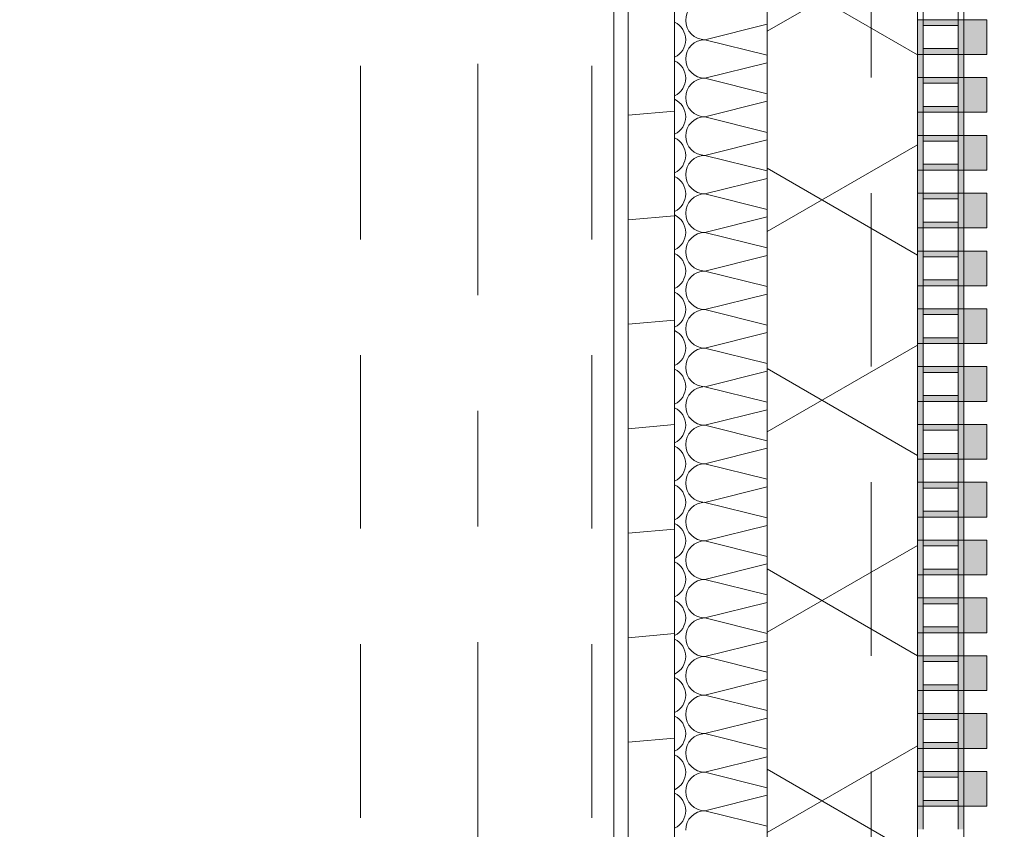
# Model space of a CAD drawing. Header units: metres. Extents: x -167 to 233, y -155 to 122.
# Tile 160 of 176: x 57.356 to 58.207, y 39.38 to 40.08. Entities that reach past the tile are written whole.
import ezdxf
from ezdxf.enums import TextEntityAlignment as Align

# ---------------------------------------------------------------- set-up
doc = ezdxf.new("R2010")
doc.units = ezdxf.units.M
doc.header["$MEASUREMENT"] = 0
for name, pattern in [('Raster', [0.4, 0.2, -0.1, 0, -0.1]), ('Strichlinie eng', [0.23, 0.15, -0.08]), ('Untersicht', [0.2, 0.15, -0.05])]:
    doc.linetypes.add(name, pattern=pattern)
for name, color, linetype in [('10 Wand außen', 7, 'Continuous'), ('20 Decke', 7, 'Continuous'), ('20 Träger', 7, 'Continuous'), ('50 Sanitäreinrichtung', 7, 'Continuous'), ('90 Achsraster', 7, 'Continuous'), ('94 Genehmigungsplanung Bemaßung', 7, 'Continuous')]:
    doc.layers.add(name, color=color, linetype=linetype)
doc.styles.add('ERSTELLTER_STIL_1', font='arial.ttf')
doc.styles.add('ERSTELLTER_STIL_2', font='arial.ttf')
doc.dimstyles.new('ERSTELLTER_STIL__2', dxfattribs={"dimtxt": 0.25, "dimasz": 0.19, "dimexe": 0.18, "dimexo": 0.1, "dimgap": 0, "dimtad": 1, "dimzin": 0, "dimdsep": 46, "dimtxsty": 'ERSTELLTER_STIL_1', "dimblk": 'ARROWHEAD_6', "dimblk1": 'ARROWHEAD_6', "dimblk2": 'ARROWHEAD_6', "dimcen": 0.09, "dimclrd": 7, "dimclre": 7, "dimclrt": 7, "dimazin": 0, "dimtfac": 1, "dimtdec": 4, "dimtmove": 0, "dimatfit": 3, "dimfxl": 1, "dimtolj": 1, "dimtzin": 0, "dimarcsym": 0})

# ---------------------------------------------------------------- blocks, each defined once
blk = doc.blocks.new('*X46', base_point=(27236.13209, 33357.27905))
at = {"layer": '10 Wand außen', "color": 8, "linetype": 'Continuous', "lineweight": 18}
for p, q in [((58.00249, 40.07582), (57.94876, 40.06238)), ((58.00249, 40.04895), (57.94876, 40.06238)), ((58.00249, 40.04248), (57.94876, 40.02905)), ((58.00249, 40.01562), (57.94876, 40.02905)), ((58.00249, 40.00915), (57.94876, 39.99572)), ((58.00249, 39.98228), (57.94876, 39.99572)), ((58.00249, 39.97582), (57.94876, 39.96238)), ((58.00249, 39.94895), (57.94876, 39.96238)), ((58.00249, 39.94248), (57.94876, 39.92905)), ((58.00249, 39.91562), (57.94876, 39.92905)), ((58.00249, 39.90915), (57.94876, 39.89572)), ((58.00249, 39.88228), (57.94876, 39.89572)), ((58.00249, 39.87582), (57.94876, 39.86238)), ((58.00249, 39.84895), (57.94876, 39.86238)), ((58.00249, 39.84248), (57.94876, 39.82905)), ((58.00249, 39.81562), (57.94876, 39.82905)), ((58.00249, 39.80915), (57.94876, 39.79572)), ((58.00249, 39.78228), (57.94876, 39.79572)), ((58.00249, 39.77582), (57.94876, 39.76238)), ((58.00249, 39.74895), (57.94876, 39.76238)), ((58.00249, 39.74248), (57.94876, 39.72905)), ((58.00249, 39.71562), (57.94876, 39.72905)), ((58.00249, 39.70915), (57.94876, 39.69572)), ((58.00249, 39.68228), (57.94876, 39.69572)), ((58.00249, 39.67582), (57.94876, 39.66238)), ((58.00249, 39.64895), (57.94876, 39.66238)), ((58.00249, 39.64248), (57.94876, 39.62905)), ((58.00249, 39.61562), (57.94876, 39.62905)), ((58.00249, 39.60915), (57.94876, 39.59572)), ((58.00249, 39.58228), (57.94876, 39.59572)), ((58.00249, 39.57582), (57.94876, 39.56238)), ((58.00249, 39.54895), (57.94876, 39.56238)), ((58.00249, 39.54248), (57.94876, 39.52905)), ((58.00249, 39.51562), (57.94876, 39.52905)), ((58.00249, 39.50915), (57.94876, 39.49572)), ((58.00249, 39.48228), (57.94876, 39.49572)), ((58.00249, 39.47582), (57.94876, 39.46238)), ((58.00249, 39.44895), (57.94876, 39.46238)), ((58.00249, 39.44248), (57.94876, 39.42905)), ((58.00249, 39.41562), (57.94876, 39.42905)), ((58.00249, 39.40915), (57.94876, 39.39572)), ((58.00249, 39.38228), (57.94876, 39.39572))]:
    blk.add_line(p, q, dxfattribs=at)
for centre, start, end in [((57.94876, 40.07905), 90, 180), ((57.94876, 40.07905), 180, 270), ((57.91543, 40.06238), 0, 64.92163), ((57.91543, 40.06238), 295.07837, 0), ((57.94876, 40.04572), 90, 180), ((57.91543, 40.02905), 0, 64.92163), ((57.94876, 40.04572), 180, 270), ((57.91543, 40.02905), 295.07837, 0), ((57.94876, 40.01238), 90, 180), ((57.91543, 39.99572), 0, 64.92163), ((57.94876, 40.01238), 180, 270), ((57.91543, 39.99572), 295.07837, 0), ((57.94876, 39.97905), 90, 180), ((57.91543, 39.96238), 0, 64.92163), ((57.94876, 39.97905), 180, 270), ((57.91543, 39.96238), 295.07837, 0), ((57.94876, 39.94572), 90, 180), ((57.91543, 39.92905), 0, 64.92163), ((57.94876, 39.94572), 180, 270), ((57.91543, 39.92905), 295.07837, 0), ((57.94876, 39.91238), 90, 180), ((57.91543, 39.89572), 0, 64.92163), ((57.94876, 39.91238), 180, 270), ((57.91543, 39.89572), 295.07837, 0), ((57.94876, 39.87905), 90, 180), ((57.91543, 39.86238), 0, 64.92163), ((57.94876, 39.87905), 180, 270), ((57.91543, 39.86238), 295.07837, 0), ((57.94876, 39.84572), 90, 180), ((57.91543, 39.82905), 0, 64.92163), ((57.94876, 39.84572), 180, 270), ((57.91543, 39.82905), 295.07837, 0), ((57.94876, 39.81238), 90, 180), ((57.91543, 39.79572), 0, 64.92163), ((57.94876, 39.81238), 180, 270), ((57.91543, 39.79572), 295.07837, 0), ((57.94876, 39.77905), 90, 180), ((57.91543, 39.76238), 0, 64.92163), ((57.94876, 39.77905), 180, 270), ((57.91543, 39.76238), 295.07837, 0), ((57.94876, 39.74572), 90, 180), ((57.91543, 39.72905), 0, 64.92163), ((57.94876, 39.74572), 180, 270), ((57.91543, 39.72905), 295.07837, 0), ((57.94876, 39.71238), 90, 180), ((57.94876, 39.71238), 180, 270), ((57.91543, 39.69572), 0, 64.92163), ((57.91543, 39.69572), 295.07837, 0), ((57.94876, 39.67905), 90, 180), ((57.94876, 39.67905), 180, 270), ((57.91543, 39.66238), 0, 64.92163), ((57.91543, 39.66238), 295.07837, 0), ((57.94876, 39.64572), 90, 180), ((57.91543, 39.62905), 0, 64.92163), ((57.94876, 39.64572), 180, 270), ((57.91543, 39.62905), 295.07837, 0), ((57.94876, 39.61238), 90, 180), ((57.91543, 39.59572), 0, 64.92163), ((57.94876, 39.61238), 180, 270), ((57.91543, 39.59572), 295.07837, 0), ((57.94876, 39.57905), 90, 180), ((57.91543, 39.56238), 0, 64.92163), ((57.94876, 39.57905), 180, 270), ((57.91543, 39.56238), 295.07837, 0), ((57.94876, 39.54572), 90, 180), ((57.91543, 39.52905), 0, 64.92163), ((57.94876, 39.54572), 180, 270), ((57.91543, 39.52905), 295.07837, 0), ((57.94876, 39.51238), 90, 180), ((57.91543, 39.49572), 0, 64.92163), ((57.94876, 39.51238), 180, 270), ((57.91543, 39.49572), 295.07837, 0), ((57.94876, 39.47905), 90, 180), ((57.91543, 39.46238), 0, 64.92163), ((57.94876, 39.47905), 180, 270), ((57.91543, 39.46238), 295.07837, 0), ((57.94876, 39.44572), 90, 180), ((57.91543, 39.42905), 0, 64.92163), ((57.94876, 39.44572), 180, 270), ((57.91543, 39.42905), 295.07837, 0), ((57.94876, 39.41238), 90, 180), ((57.91543, 39.39572), 0, 64.92163), ((57.94876, 39.41238), 180, 270), ((57.91543, 39.39572), 295.07837, 0), ((57.94876, 39.37905), 90, 180)]:
    blk.add_arc(centre, 0.01667, start, end, dxfattribs=at)
blk = doc.blocks.new('Standard-Rastermarker_138')
at = {"layer": '90 Achsraster', "color": 14, "linetype": 'Raster', "lineweight": 18, "true_color": 0xa80000}
blk.add_line((1, 0), (24.68085, 0), dxfattribs=at)
at = {"layer": '90 Achsraster', "color": 14, "lineweight": 18, "true_color": 0xa80000, "style": 'ERSTELLTER_STIL_2'}
for tag, p in [('AC_MarkerText_1_0', (-0.56857, -0.06857)), ('AC_MarkerText_1_1', (25.81228, -0.06857))]:
    blk.add_attdef(tag, text='', height=0.3, rotation=90, dxfattribs=at).set_placement(p, align=Align.TOP_CENTER)
blk = doc.blocks.new('Rechteck Raster Kassetten Fassade - ACB_5')
at = {"layer": '50 Sanitäreinrichtung', "linetype": 'Continuous', "lineweight": 0, "true_color": 0x9e9e9e}
for points in [[(11.09, 0.17), (11.09, 0.19), (11.06, 0.19), (11.06, 0.17)], [(11.14, 0.17), (11.14, 0.19), (11.11, 0.19), (11.11, 0.17)], [(11.19, 0.17), (11.19, 0.19), (11.16, 0.19), (11.16, 0.17)], [(11.24, 0.17), (11.24, 0.19), (11.21, 0.19), (11.21, 0.17)], [(11.29, 0.17), (11.29, 0.19), (11.26, 0.19), (11.26, 0.17)], [(11.34, 0.17), (11.34, 0.19), (11.31, 0.19), (11.31, 0.17)], [(11.39, 0.17), (11.39, 0.19), (11.36, 0.19), (11.36, 0.17)], [(11.44, 0.17), (11.44, 0.19), (11.41, 0.19), (11.41, 0.17)], [(11.49, 0.17), (11.49, 0.19), (11.46, 0.19), (11.46, 0.17)], [(11.54, 0.17), (11.54, 0.19), (11.51, 0.19), (11.51, 0.17)], [(11.59, 0.17), (11.59, 0.19), (11.56, 0.19), (11.56, 0.17)], [(11.64, 0.17), (11.64, 0.19), (11.61, 0.19), (11.61, 0.17)], [(11.69, 0.17), (11.69, 0.19), (11.66, 0.19), (11.66, 0.17)], [(11.74, 0.17), (11.74, 0.19), (11.71, 0.19), (11.71, 0.17)], [(11.06, 0.17), (11.04, 0.17), (11.04, 0.165), (11.06, 0.165)], [(11.11, 0.17), (11.06, 0.17), (11.06, 0.13), (11.11, 0.13), (11.11, 0.135), (11.065, 0.135), (11.065, 0.165), (11.11, 0.165)], [(11.085, 0.135), (11.09, 0.135), (11.09, 0.165), (11.085, 0.165)], [(11.16, 0.17), (11.11, 0.17), (11.11, 0.13), (11.16, 0.13), (11.16, 0.135), (11.115, 0.135), (11.115, 0.165), (11.16, 0.165)], [(11.14, 0.165), (11.135, 0.165), (11.135, 0.135), (11.14, 0.135)], [(11.21, 0.17), (11.16, 0.17), (11.16, 0.13), (11.21, 0.13), (11.21, 0.135), (11.165, 0.135), (11.165, 0.165), (11.21, 0.165)], [(11.19, 0.165), (11.185, 0.165), (11.185, 0.135), (11.19, 0.135)], [(11.26, 0.17), (11.21, 0.17), (11.21, 0.13), (11.26, 0.13), (11.26, 0.135), (11.215, 0.135), (11.215, 0.165), (11.26, 0.165)], [(11.24, 0.165), (11.235, 0.165), (11.235, 0.135), (11.24, 0.135)], [(11.29, 0.165), (11.285, 0.165), (11.285, 0.135), (11.29, 0.135)], [(11.31, 0.165), (11.31, 0.135), (11.315, 0.135), (11.315, 0.165)], [(11.34, 0.17), (11.34, 0.165), (11.36, 0.165), (11.36, 0.17)], [(11.385, 0.165), (11.385, 0.135), (11.39, 0.135), (11.39, 0.165)], [(11.415, 0.165), (11.41, 0.165), (11.41, 0.135), (11.415, 0.135)], [(11.44, 0.17), (11.44, 0.165), (11.46, 0.165), (11.46, 0.17)], [(11.485, 0.135), (11.49, 0.135), (11.49, 0.165), (11.485, 0.165)], [(11.51, 0.165), (11.51, 0.135), (11.515, 0.135), (11.515, 0.165)], [(11.54, 0.165), (11.56, 0.165), (11.56, 0.17), (11.54, 0.17)], [(11.585, 0.165), (11.585, 0.135), (11.59, 0.135), (11.59, 0.165)], [(11.61, 0.165), (11.61, 0.135), (11.615, 0.135), (11.615, 0.165)], [(11.64, 0.17), (11.64, 0.165), (11.66, 0.165), (11.66, 0.17)], [(11.685, 0.135), (11.69, 0.135), (11.69, 0.165), (11.685, 0.165)], [(11.715, 0.165), (11.71, 0.165), (11.71, 0.135), (11.715, 0.135)], [(11.04, 0.13), (11.06, 0.13), (11.06, 0.135), (11.04, 0.135)], [(11.34, 0.135), (11.34, 0.13), (11.36, 0.13), (11.36, 0.135)], [(11.44, 0.13), (11.46, 0.13), (11.46, 0.135), (11.44, 0.135)], [(11.54, 0.13), (11.56, 0.13), (11.56, 0.135), (11.54, 0.135)], [(11.66, 0.135), (11.64, 0.135), (11.64, 0.13), (11.66, 0.13)]]:
    blk.add_hatch(color=253, dxfattribs=at).paths.add_polyline_path(points)
h = blk.add_hatch(color=253, dxfattribs=at)
h.paths.add_polyline_path([(11.26, 0.17), (11.26, 0.13), (11.34, 0.13), (11.34, 0.17)])
h.paths.add_polyline_path([(11.335, 0.135), (11.265, 0.135), (11.265, 0.165), (11.335, 0.165)], flags=0)
h = blk.add_hatch(color=253, dxfattribs=at)
h.paths.add_polyline_path([(11.36, 0.17), (11.36, 0.13), (11.44, 0.13), (11.44, 0.17)])
h.paths.add_polyline_path([(11.435, 0.135), (11.365, 0.135), (11.365, 0.165), (11.435, 0.165)], flags=0)
h = blk.add_hatch(color=253, dxfattribs=at)
h.paths.add_polyline_path([(11.46, 0.17), (11.46, 0.13), (11.54, 0.13), (11.54, 0.17)])
h.paths.add_polyline_path([(11.535, 0.135), (11.465, 0.135), (11.465, 0.165), (11.535, 0.165)], flags=0)
h = blk.add_hatch(color=253, dxfattribs=at)
h.paths.add_polyline_path([(11.56, 0.17), (11.56, 0.13), (11.64, 0.13), (11.64, 0.17)])
h.paths.add_polyline_path([(11.635, 0.135), (11.565, 0.135), (11.565, 0.165), (11.635, 0.165)], flags=0)
h = blk.add_hatch(color=253, dxfattribs=at)
h.paths.add_polyline_path([(11.66, 0.17), (11.66, 0.13), (11.74, 0.13), (11.74, 0.17)])
h.paths.add_polyline_path([(11.735, 0.135), (11.665, 0.135), (11.665, 0.165), (11.735, 0.165)], flags=0)
at = {"layer": '50 Sanitäreinrichtung', "linetype": 'Continuous', "lineweight": 18}
h = blk.add_hatch(dxfattribs=at)
h.set_pattern_fill('Dämmung__weich_0001', color=8, style=0, pattern_type=2)
h.set_pattern_definition([(60, (0, 0), (-0.1299038, 0.075), []), (120, (0, 0), (0.1299038, 0.075), [])])
h.paths.add_polyline_path([(0, 0), (15.5, 0), (15.63, 0.13), (-0.13, 0.13)])
at = {"layer": '50 Sanitäreinrichtung', "color": 251, "linetype": 'Continuous', "lineweight": 18, "true_color": 0x5f5f5f}
for p, q in [((11.09, 0.19), (11.06, 0.19)), ((11.06, 0.19), (11.06, 0.17)), ((11.09, 0.19), (11.06, 0.19)), ((11.06, 0.19), (11.06, 0.17)), ((11.09, 0.19), (11.09, 0.17)), ((11.09, 0.19), (11.09, 0.17)), ((11.14, 0.19), (11.11, 0.19)), ((11.11, 0.19), (11.11, 0.17)), ((11.14, 0.19), (11.11, 0.19)), ((11.11, 0.19), (11.11, 0.17)), ((11.14, 0.19), (11.14, 0.17)), ((11.14, 0.19), (11.14, 0.17)), ((11.19, 0.19), (11.16, 0.19)), ((11.16, 0.19), (11.16, 0.17)), ((11.19, 0.19), (11.16, 0.19)), ((11.16, 0.19), (11.16, 0.17)), ((11.19, 0.19), (11.19, 0.17)), ((11.19, 0.19), (11.19, 0.17)), ((11.24, 0.19), (11.21, 0.19)), ((11.21, 0.19), (11.21, 0.17)), ((11.24, 0.19), (11.21, 0.19)), ((11.21, 0.19), (11.21, 0.17)), ((11.24, 0.19), (11.24, 0.17)), ((11.24, 0.19), (11.24, 0.17)), ((11.29, 0.19), (11.26, 0.19)), ((11.26, 0.19), (11.26, 0.17)), ((11.29, 0.19), (11.26, 0.19)), ((11.26, 0.19), (11.26, 0.17)), ((11.29, 0.19), (11.29, 0.17)), ((11.29, 0.19), (11.29, 0.17)), ((11.34, 0.19), (11.31, 0.19)), ((11.31, 0.19), (11.31, 0.17)), ((11.34, 0.19), (11.31, 0.19)), ((11.31, 0.19), (11.31, 0.17)), ((11.34, 0.19), (11.34, 0.17)), ((11.34, 0.19), (11.34, 0.17)), ((11.39, 0.19), (11.36, 0.19)), ((11.36, 0.19), (11.36, 0.17)), ((11.39, 0.19), (11.36, 0.19)), ((11.36, 0.19), (11.36, 0.17)), ((11.39, 0.19), (11.39, 0.17)), ((11.39, 0.19), (11.39, 0.17)), ((11.44, 0.19), (11.41, 0.19)), ((11.41, 0.19), (11.41, 0.17)), ((11.44, 0.19), (11.41, 0.19)), ((11.41, 0.19), (11.41, 0.17)), ((11.44, 0.19), (11.44, 0.17)), ((11.44, 0.19), (11.44, 0.17)), ((11.49, 0.19), (11.46, 0.19)), ((11.46, 0.19), (11.46, 0.17)), ((11.49, 0.19), (11.46, 0.19)), ((11.46, 0.19), (11.46, 0.17)), ((11.49, 0.19), (11.49, 0.17)), ((11.49, 0.19), (11.49, 0.17)), ((11.54, 0.19), (11.51, 0.19)), ((11.51, 0.19), (11.51, 0.17)), ((11.54, 0.19), (11.51, 0.19)), ((11.51, 0.19), (11.51, 0.17)), ((11.54, 0.19), (11.54, 0.17)), ((11.54, 0.19), (11.54, 0.17)), ((11.59, 0.19), (11.56, 0.19)), ((11.56, 0.19), (11.56, 0.17)), ((11.59, 0.19), (11.56, 0.19)), ((11.56, 0.19), (11.56, 0.17)), ((11.59, 0.19), (11.59, 0.17)), ((11.59, 0.19), (11.59, 0.17)), ((11.64, 0.19), (11.61, 0.19)), ((11.61, 0.19), (11.61, 0.17)), ((11.64, 0.19), (11.61, 0.19)), ((11.61, 0.19), (11.61, 0.17)), ((11.64, 0.19), (11.64, 0.17)), ((11.64, 0.19), (11.64, 0.17)), ((11.69, 0.19), (11.66, 0.19)), ((11.66, 0.19), (11.66, 0.17)), ((11.69, 0.19), (11.66, 0.19)), ((11.66, 0.19), (11.66, 0.17)), ((11.69, 0.19), (11.69, 0.17)), ((11.69, 0.19), (11.69, 0.17)), ((11.74, 0.19), (11.71, 0.19)), ((11.71, 0.19), (11.71, 0.17)), ((11.74, 0.19), (11.71, 0.19)), ((11.71, 0.19), (11.71, 0.17)), ((11.74, 0.19), (11.74, 0.17)), ((11.74, 0.19), (11.74, 0.17)), ((11.01, 0.17), (11.09, 0.17)), ((11.01, 0.17), (11.09, 0.17)), ((11.04, 0.165), (11.06, 0.165)), ((11.04, 0.165), (11.06, 0.165)), ((11.06, 0.165), (11.06, 0.17)), ((11.06, 0.17), (11.14, 0.17)), ((11.06, 0.165), (11.06, 0.17)), ((11.06, 0.17), (11.14, 0.17)), ((11.09, 0.17), (11.06, 0.17)), ((11.09, 0.17), (11.06, 0.17)), ((11.06, 0.165), (11.065, 0.165)), ((11.06, 0.135), (11.06, 0.165)), ((11.06, 0.165), (11.065, 0.165)), ((11.06, 0.135), (11.06, 0.165)), ((11.065, 0.165), (11.085, 0.165)), ((11.065, 0.135), (11.065, 0.165)), ((11.065, 0.165), (11.085, 0.165)), ((11.065, 0.165), (11.085, 0.165)), ((11.065, 0.135), (11.065, 0.165)), ((11.065, 0.165), (11.085, 0.165)), ((11.085, 0.135), (11.085, 0.165)), ((11.085, 0.165), (11.09, 0.165)), ((11.085, 0.135), (11.085, 0.165)), ((11.085, 0.165), (11.09, 0.165)), ((11.09, 0.165), (11.09, 0.17)), ((11.09, 0.165), (11.09, 0.17)), ((11.09, 0.135), (11.09, 0.165)), ((11.09, 0.165), (11.11, 0.165)), ((11.09, 0.135), (11.09, 0.165)), ((11.09, 0.165), (11.11, 0.165)), ((11.11, 0.165), (11.11, 0.17)), ((11.11, 0.17), (11.19, 0.17)), ((11.11, 0.165), (11.11, 0.17)), ((11.11, 0.17), (11.19, 0.17)), ((11.14, 0.17), (11.11, 0.17)), ((11.14, 0.17), (11.11, 0.17)), ((11.11, 0.165), (11.115, 0.165)), ((11.11, 0.135), (11.11, 0.165)), ((11.11, 0.165), (11.115, 0.165)), ((11.11, 0.135), (11.11, 0.165)), ((11.115, 0.165), (11.135, 0.165)), ((11.115, 0.135), (11.115, 0.165)), ((11.115, 0.165), (11.135, 0.165)), ((11.115, 0.165), (11.135, 0.165)), ((11.115, 0.135), (11.115, 0.165)), ((11.115, 0.165), (11.135, 0.165)), ((11.135, 0.135), (11.135, 0.165)), ((11.135, 0.165), (11.14, 0.165)), ((11.135, 0.135), (11.135, 0.165)), ((11.135, 0.165), (11.14, 0.165)), ((11.14, 0.165), (11.14, 0.17)), ((11.14, 0.165), (11.14, 0.17)), ((11.14, 0.135), (11.14, 0.165)), ((11.14, 0.165), (11.16, 0.165)), ((11.14, 0.135), (11.14, 0.165)), ((11.14, 0.165), (11.16, 0.165)), ((11.16, 0.165), (11.16, 0.17)), ((11.16, 0.17), (11.24, 0.17)), ((11.16, 0.165), (11.16, 0.17)), ((11.16, 0.17), (11.24, 0.17)), ((11.19, 0.17), (11.16, 0.17)), ((11.19, 0.17), (11.16, 0.17)), ((11.16, 0.165), (11.165, 0.165)), ((11.16, 0.135), (11.16, 0.165)), ((11.16, 0.165), (11.165, 0.165)), ((11.16, 0.135), (11.16, 0.165)), ((11.165, 0.165), (11.185, 0.165)), ((11.165, 0.135), (11.165, 0.165)), ((11.165, 0.165), (11.185, 0.165)), ((11.165, 0.165), (11.185, 0.165)), ((11.165, 0.135), (11.165, 0.165)), ((11.165, 0.165), (11.185, 0.165)), ((11.185, 0.135), (11.185, 0.165)), ((11.185, 0.165), (11.19, 0.165)), ((11.185, 0.135), (11.185, 0.165)), ((11.185, 0.165), (11.19, 0.165)), ((11.19, 0.165), (11.19, 0.17)), ((11.19, 0.165), (11.19, 0.17)), ((11.19, 0.135), (11.19, 0.165)), ((11.19, 0.165), (11.21, 0.165)), ((11.19, 0.135), (11.19, 0.165)), ((11.19, 0.165), (11.21, 0.165)), ((11.21, 0.165), (11.21, 0.17)), ((11.21, 0.17), (11.29, 0.17)), ((11.21, 0.165), (11.21, 0.17)), ((11.21, 0.17), (11.29, 0.17)), ((11.24, 0.17), (11.21, 0.17)), ((11.24, 0.17), (11.21, 0.17)), ((11.21, 0.165), (11.215, 0.165)), ((11.21, 0.135), (11.21, 0.165)), ((11.21, 0.165), (11.215, 0.165)), ((11.21, 0.135), (11.21, 0.165)), ((11.215, 0.165), (11.235, 0.165)), ((11.215, 0.135), (11.215, 0.165)), ((11.215, 0.165), (11.235, 0.165)), ((11.215, 0.165), (11.235, 0.165)), ((11.215, 0.135), (11.215, 0.165)), ((11.215, 0.165), (11.235, 0.165)), ((11.235, 0.135), (11.235, 0.165)), ((11.235, 0.165), (11.24, 0.165)), ((11.235, 0.135), (11.235, 0.165)), ((11.235, 0.165), (11.24, 0.165)), ((11.24, 0.165), (11.24, 0.17)), ((11.24, 0.165), (11.24, 0.17)), ((11.24, 0.135), (11.24, 0.165)), ((11.24, 0.165), (11.26, 0.165)), ((11.24, 0.135), (11.24, 0.165)), ((11.24, 0.165), (11.26, 0.165)), ((11.26, 0.165), (11.26, 0.17)), ((11.26, 0.17), (11.34, 0.17)), ((11.26, 0.165), (11.26, 0.17)), ((11.26, 0.17), (11.34, 0.17)), ((11.29, 0.17), (11.26, 0.17)), ((11.29, 0.17), (11.26, 0.17)), ((11.26, 0.165), (11.265, 0.165)), ((11.26, 0.135), (11.26, 0.165)), ((11.26, 0.165), (11.265, 0.165)), ((11.26, 0.135), (11.26, 0.165)), ((11.265, 0.165), (11.285, 0.165)), ((11.265, 0.135), (11.265, 0.165)), ((11.265, 0.165), (11.285, 0.165)), ((11.265, 0.165), (11.285, 0.165)), ((11.265, 0.135), (11.265, 0.165)), ((11.265, 0.165), (11.285, 0.165)), ((11.285, 0.135), (11.285, 0.165)), ((11.285, 0.165), (11.29, 0.165)), ((11.285, 0.135), (11.285, 0.165)), ((11.285, 0.165), (11.29, 0.165)), ((11.29, 0.165), (11.29, 0.17)), ((11.29, 0.165), (11.29, 0.17)), ((11.29, 0.135), (11.29, 0.165)), ((11.29, 0.165), (11.31, 0.165)), ((11.29, 0.135), (11.29, 0.165)), ((11.29, 0.165), (11.31, 0.165)), ((11.31, 0.165), (11.31, 0.17)), ((11.31, 0.17), (11.39, 0.17)), ((11.31, 0.165), (11.31, 0.17)), ((11.31, 0.17), (11.39, 0.17)), ((11.34, 0.17), (11.31, 0.17)), ((11.34, 0.17), (11.31, 0.17)), ((11.31, 0.165), (11.315, 0.165)), ((11.31, 0.135), (11.31, 0.165)), ((11.31, 0.165), (11.315, 0.165)), ((11.31, 0.135), (11.31, 0.165)), ((11.315, 0.165), (11.335, 0.165)), ((11.315, 0.135), (11.315, 0.165)), ((11.315, 0.165), (11.335, 0.165)), ((11.315, 0.165), (11.335, 0.165)), ((11.315, 0.135), (11.315, 0.165)), ((11.315, 0.165), (11.335, 0.165)), ((11.335, 0.135), (11.335, 0.165)), ((11.335, 0.165), (11.34, 0.165)), ((11.335, 0.135), (11.335, 0.165)), ((11.335, 0.165), (11.34, 0.165)), ((11.34, 0.165), (11.34, 0.17)), ((11.34, 0.165), (11.34, 0.17)), ((11.34, 0.135), (11.34, 0.165)), ((11.34, 0.165), (11.36, 0.165)), ((11.34, 0.135), (11.34, 0.165)), ((11.34, 0.165), (11.36, 0.165)), ((11.36, 0.165), (11.36, 0.17)), ((11.36, 0.17), (11.44, 0.17)), ((11.36, 0.165), (11.36, 0.17)), ((11.36, 0.17), (11.44, 0.17)), ((11.39, 0.17), (11.36, 0.17)), ((11.39, 0.17), (11.36, 0.17)), ((11.36, 0.165), (11.365, 0.165)), ((11.36, 0.135), (11.36, 0.165)), ((11.36, 0.165), (11.365, 0.165)), ((11.36, 0.135), (11.36, 0.165)), ((11.365, 0.165), (11.385, 0.165)), ((11.365, 0.135), (11.365, 0.165)), ((11.365, 0.165), (11.385, 0.165)), ((11.365, 0.165), (11.385, 0.165)), ((11.365, 0.135), (11.365, 0.165)), ((11.365, 0.165), (11.385, 0.165)), ((11.385, 0.135), (11.385, 0.165)), ((11.385, 0.165), (11.39, 0.165)), ((11.385, 0.135), (11.385, 0.165)), ((11.385, 0.165), (11.39, 0.165)), ((11.39, 0.165), (11.39, 0.17)), ((11.39, 0.165), (11.39, 0.17)), ((11.39, 0.135), (11.39, 0.165)), ((11.39, 0.165), (11.41, 0.165)), ((11.39, 0.135), (11.39, 0.165)), ((11.39, 0.165), (11.41, 0.165)), ((11.41, 0.165), (11.41, 0.17)), ((11.41, 0.17), (11.49, 0.17)), ((11.41, 0.165), (11.41, 0.17)), ((11.41, 0.17), (11.49, 0.17)), ((11.44, 0.17), (11.41, 0.17)), ((11.44, 0.17), (11.41, 0.17)), ((11.41, 0.165), (11.415, 0.165)), ((11.41, 0.135), (11.41, 0.165)), ((11.41, 0.165), (11.415, 0.165)), ((11.41, 0.135), (11.41, 0.165)), ((11.415, 0.165), (11.435, 0.165)), ((11.415, 0.135), (11.415, 0.165)), ((11.415, 0.165), (11.435, 0.165)), ((11.415, 0.165), (11.435, 0.165)), ((11.415, 0.135), (11.415, 0.165)), ((11.415, 0.165), (11.435, 0.165)), ((11.435, 0.135), (11.435, 0.165)), ((11.435, 0.165), (11.44, 0.165)), ((11.435, 0.135), (11.435, 0.165)), ((11.435, 0.165), (11.44, 0.165)), ((11.44, 0.165), (11.44, 0.17)), ((11.44, 0.165), (11.44, 0.17)), ((11.44, 0.135), (11.44, 0.165)), ((11.44, 0.165), (11.46, 0.165)), ((11.44, 0.135), (11.44, 0.165)), ((11.44, 0.165), (11.46, 0.165)), ((11.46, 0.165), (11.46, 0.17)), ((11.46, 0.17), (11.54, 0.17)), ((11.46, 0.165), (11.46, 0.17)), ((11.46, 0.17), (11.54, 0.17)), ((11.49, 0.17), (11.46, 0.17)), ((11.49, 0.17), (11.46, 0.17)), ((11.46, 0.165), (11.465, 0.165)), ((11.46, 0.135), (11.46, 0.165)), ((11.46, 0.165), (11.465, 0.165)), ((11.46, 0.135), (11.46, 0.165)), ((11.465, 0.165), (11.485, 0.165)), ((11.465, 0.135), (11.465, 0.165)), ((11.465, 0.165), (11.485, 0.165)), ((11.465, 0.165), (11.485, 0.165)), ((11.465, 0.135), (11.465, 0.165)), ((11.465, 0.165), (11.485, 0.165)), ((11.485, 0.135), (11.485, 0.165)), ((11.485, 0.165), (11.49, 0.165)), ((11.485, 0.135), (11.485, 0.165)), ((11.485, 0.165), (11.49, 0.165)), ((11.49, 0.165), (11.49, 0.17)), ((11.49, 0.165), (11.49, 0.17)), ((11.49, 0.135), (11.49, 0.165)), ((11.49, 0.165), (11.51, 0.165)), ((11.49, 0.135), (11.49, 0.165)), ((11.49, 0.165), (11.51, 0.165)), ((11.51, 0.165), (11.51, 0.17)), ((11.51, 0.17), (11.59, 0.17)), ((11.51, 0.165), (11.51, 0.17)), ((11.51, 0.17), (11.59, 0.17)), ((11.54, 0.17), (11.51, 0.17)), ((11.54, 0.17), (11.51, 0.17)), ((11.51, 0.165), (11.515, 0.165)), ((11.51, 0.135), (11.51, 0.165)), ((11.51, 0.165), (11.515, 0.165)), ((11.51, 0.135), (11.51, 0.165)), ((11.515, 0.165), (11.535, 0.165)), ((11.515, 0.135), (11.515, 0.165)), ((11.515, 0.165), (11.535, 0.165)), ((11.515, 0.165), (11.535, 0.165)), ((11.515, 0.135), (11.515, 0.165)), ((11.515, 0.165), (11.535, 0.165)), ((11.535, 0.135), (11.535, 0.165)), ((11.535, 0.165), (11.54, 0.165)), ((11.535, 0.135), (11.535, 0.165)), ((11.535, 0.165), (11.54, 0.165)), ((11.54, 0.165), (11.54, 0.17)), ((11.54, 0.165), (11.54, 0.17)), ((11.54, 0.135), (11.54, 0.165)), ((11.54, 0.165), (11.56, 0.165)), ((11.54, 0.135), (11.54, 0.165)), ((11.54, 0.165), (11.56, 0.165)), ((11.56, 0.165), (11.56, 0.17)), ((11.56, 0.17), (11.64, 0.17)), ((11.56, 0.165), (11.56, 0.17)), ((11.56, 0.17), (11.64, 0.17)), ((11.59, 0.17), (11.56, 0.17)), ((11.59, 0.17), (11.56, 0.17)), ((11.56, 0.165), (11.565, 0.165)), ((11.56, 0.135), (11.56, 0.165)), ((11.56, 0.165), (11.565, 0.165)), ((11.56, 0.135), (11.56, 0.165)), ((11.565, 0.165), (11.585, 0.165)), ((11.565, 0.135), (11.565, 0.165)), ((11.565, 0.165), (11.585, 0.165)), ((11.565, 0.165), (11.585, 0.165)), ((11.565, 0.135), (11.565, 0.165)), ((11.565, 0.165), (11.585, 0.165)), ((11.585, 0.135), (11.585, 0.165)), ((11.585, 0.165), (11.59, 0.165)), ((11.585, 0.135), (11.585, 0.165)), ((11.585, 0.165), (11.59, 0.165)), ((11.59, 0.165), (11.59, 0.17)), ((11.59, 0.165), (11.59, 0.17)), ((11.59, 0.135), (11.59, 0.165)), ((11.59, 0.165), (11.61, 0.165)), ((11.59, 0.135), (11.59, 0.165)), ((11.59, 0.165), (11.61, 0.165)), ((11.61, 0.165), (11.61, 0.17)), ((11.61, 0.17), (11.69, 0.17)), ((11.61, 0.165), (11.61, 0.17)), ((11.61, 0.17), (11.69, 0.17)), ((11.64, 0.17), (11.61, 0.17)), ((11.64, 0.17), (11.61, 0.17)), ((11.61, 0.165), (11.615, 0.165)), ((11.61, 0.135), (11.61, 0.165)), ((11.61, 0.165), (11.615, 0.165)), ((11.61, 0.135), (11.61, 0.165)), ((11.615, 0.165), (11.635, 0.165)), ((11.615, 0.135), (11.615, 0.165)), ((11.615, 0.165), (11.635, 0.165)), ((11.615, 0.165), (11.635, 0.165)), ((11.615, 0.135), (11.615, 0.165)), ((11.615, 0.165), (11.635, 0.165)), ((11.635, 0.135), (11.635, 0.165)), ((11.635, 0.165), (11.64, 0.165)), ((11.635, 0.135), (11.635, 0.165)), ((11.635, 0.165), (11.64, 0.165)), ((11.64, 0.165), (11.64, 0.17)), ((11.64, 0.165), (11.64, 0.17)), ((11.64, 0.135), (11.64, 0.165)), ((11.64, 0.165), (11.66, 0.165)), ((11.64, 0.135), (11.64, 0.165)), ((11.64, 0.165), (11.66, 0.165)), ((11.66, 0.165), (11.66, 0.17)), ((11.66, 0.17), (11.74, 0.17)), ((11.66, 0.165), (11.66, 0.17)), ((11.66, 0.17), (11.74, 0.17)), ((11.69, 0.17), (11.66, 0.17)), ((11.69, 0.17), (11.66, 0.17)), ((11.66, 0.165), (11.665, 0.165)), ((11.66, 0.135), (11.66, 0.165)), ((11.66, 0.165), (11.665, 0.165)), ((11.66, 0.135), (11.66, 0.165)), ((11.665, 0.165), (11.685, 0.165)), ((11.665, 0.135), (11.665, 0.165)), ((11.665, 0.165), (11.685, 0.165)), ((11.665, 0.165), (11.685, 0.165)), ((11.665, 0.135), (11.665, 0.165)), ((11.665, 0.165), (11.685, 0.165)), ((11.685, 0.135), (11.685, 0.165)), ((11.685, 0.165), (11.69, 0.165)), ((11.685, 0.135), (11.685, 0.165)), ((11.685, 0.165), (11.69, 0.165)), ((11.69, 0.165), (11.69, 0.17)), ((11.69, 0.165), (11.69, 0.17)), ((11.69, 0.135), (11.69, 0.165)), ((11.69, 0.165), (11.71, 0.165)), ((11.69, 0.135), (11.69, 0.165)), ((11.69, 0.165), (11.71, 0.165)), ((11.71, 0.165), (11.71, 0.17)), ((11.71, 0.17), (11.79, 0.17)), ((11.71, 0.165), (11.71, 0.17)), ((11.71, 0.17), (11.79, 0.17)), ((11.74, 0.17), (11.71, 0.17)), ((11.74, 0.17), (11.71, 0.17)), ((11.71, 0.165), (11.715, 0.165)), ((11.71, 0.135), (11.71, 0.165)), ((11.71, 0.165), (11.715, 0.165)), ((11.71, 0.135), (11.71, 0.165)), ((11.715, 0.165), (11.735, 0.165)), ((11.715, 0.135), (11.715, 0.165)), ((11.715, 0.165), (11.735, 0.165)), ((11.715, 0.165), (11.735, 0.165)), ((11.715, 0.135), (11.715, 0.165)), ((11.715, 0.165), (11.735, 0.165)), ((11.735, 0.135), (11.735, 0.165)), ((11.735, 0.165), (11.74, 0.165)), ((11.735, 0.135), (11.735, 0.165)), ((11.735, 0.165), (11.74, 0.165)), ((11.74, 0.165), (11.74, 0.17)), ((11.74, 0.165), (11.74, 0.17)), ((11.74, 0.135), (11.74, 0.165)), ((11.74, 0.165), (11.76, 0.165)), ((11.74, 0.135), (11.74, 0.165)), ((11.74, 0.165), (11.76, 0.165)), ((15.63, 0.13), (-0.13, 0.13)), ((11.01, 0.13), (11.09, 0.13)), ((11.01, 0.13), (11.09, 0.13)), ((11.04, 0.135), (11.06, 0.135)), ((11.04, 0.135), (11.06, 0.135)), ((11.06, 0.135), (11.065, 0.135)), ((11.06, 0.13), (11.06, 0.135)), ((11.06, 0.135), (11.065, 0.135)), ((11.06, 0.13), (11.06, 0.135)), ((11.06, 0.13), (11.14, 0.13)), ((11.06, 0.13), (11.14, 0.13)), ((11.065, 0.135), (11.085, 0.135)), ((11.065, 0.135), (11.085, 0.135)), ((11.065, 0.135), (11.085, 0.135)), ((11.065, 0.135), (11.085, 0.135)), ((11.085, 0.135), (11.09, 0.135)), ((11.085, 0.135), (11.09, 0.135)), ((11.09, 0.13), (11.09, 0.135)), ((11.09, 0.135), (11.11, 0.135)), ((11.09, 0.13), (11.09, 0.135)), ((11.09, 0.135), (11.11, 0.135)), ((11.11, 0.135), (11.115, 0.135)), ((11.11, 0.13), (11.11, 0.135)), ((11.11, 0.135), (11.115, 0.135)), ((11.11, 0.13), (11.11, 0.135)), ((11.11, 0.13), (11.19, 0.13)), ((11.11, 0.13), (11.19, 0.13)), ((11.115, 0.135), (11.135, 0.135)), ((11.115, 0.135), (11.135, 0.135)), ((11.115, 0.135), (11.135, 0.135)), ((11.115, 0.135), (11.135, 0.135)), ((11.135, 0.135), (11.14, 0.135)), ((11.135, 0.135), (11.14, 0.135)), ((11.14, 0.13), (11.14, 0.135)), ((11.14, 0.135), (11.16, 0.135)), ((11.14, 0.13), (11.14, 0.135)), ((11.14, 0.135), (11.16, 0.135)), ((11.16, 0.135), (11.165, 0.135)), ((11.16, 0.13), (11.16, 0.135)), ((11.16, 0.135), (11.165, 0.135)), ((11.16, 0.13), (11.16, 0.135)), ((11.16, 0.13), (11.24, 0.13)), ((11.16, 0.13), (11.24, 0.13)), ((11.165, 0.135), (11.185, 0.135)), ((11.165, 0.135), (11.185, 0.135)), ((11.165, 0.135), (11.185, 0.135)), ((11.165, 0.135), (11.185, 0.135)), ((11.185, 0.135), (11.19, 0.135)), ((11.185, 0.135), (11.19, 0.135)), ((11.19, 0.13), (11.19, 0.135)), ((11.19, 0.135), (11.21, 0.135)), ((11.19, 0.13), (11.19, 0.135)), ((11.19, 0.135), (11.21, 0.135)), ((11.21, 0.135), (11.215, 0.135)), ((11.21, 0.13), (11.21, 0.135)), ((11.21, 0.135), (11.215, 0.135)), ((11.21, 0.13), (11.21, 0.135)), ((11.21, 0.13), (11.29, 0.13)), ((11.21, 0.13), (11.29, 0.13)), ((11.215, 0.135), (11.235, 0.135)), ((11.215, 0.135), (11.235, 0.135)), ((11.215, 0.135), (11.235, 0.135)), ((11.215, 0.135), (11.235, 0.135)), ((11.235, 0.135), (11.24, 0.135)), ((11.235, 0.135), (11.24, 0.135)), ((11.24, 0.13), (11.24, 0.135)), ((11.24, 0.135), (11.26, 0.135)), ((11.24, 0.13), (11.24, 0.135)), ((11.24, 0.135), (11.26, 0.135)), ((11.26, 0.135), (11.265, 0.135)), ((11.26, 0.13), (11.26, 0.135)), ((11.26, 0.135), (11.265, 0.135)), ((11.26, 0.13), (11.26, 0.135)), ((11.26, 0.13), (11.34, 0.13)), ((11.26, 0.13), (11.34, 0.13)), ((11.265, 0.135), (11.285, 0.135)), ((11.265, 0.135), (11.285, 0.135)), ((11.265, 0.135), (11.285, 0.135)), ((11.265, 0.135), (11.285, 0.135)), ((11.285, 0.135), (11.29, 0.135)), ((11.285, 0.135), (11.29, 0.135)), ((11.29, 0.13), (11.29, 0.135)), ((11.29, 0.135), (11.31, 0.135)), ((11.29, 0.13), (11.29, 0.135)), ((11.29, 0.135), (11.31, 0.135)), ((11.31, 0.135), (11.315, 0.135)), ((11.31, 0.13), (11.31, 0.135)), ((11.31, 0.135), (11.315, 0.135)), ((11.31, 0.13), (11.31, 0.135)), ((11.31, 0.13), (11.39, 0.13)), ((11.31, 0.13), (11.39, 0.13)), ((11.315, 0.135), (11.335, 0.135)), ((11.315, 0.135), (11.335, 0.135)), ((11.315, 0.135), (11.335, 0.135)), ((11.315, 0.135), (11.335, 0.135)), ((11.335, 0.135), (11.34, 0.135)), ((11.335, 0.135), (11.34, 0.135)), ((11.34, 0.13), (11.34, 0.135)), ((11.34, 0.135), (11.36, 0.135)), ((11.34, 0.13), (11.34, 0.135)), ((11.34, 0.135), (11.36, 0.135)), ((11.36, 0.135), (11.365, 0.135)), ((11.36, 0.13), (11.36, 0.135)), ((11.36, 0.135), (11.365, 0.135)), ((11.36, 0.13), (11.36, 0.135)), ((11.36, 0.13), (11.44, 0.13)), ((11.36, 0.13), (11.44, 0.13)), ((11.365, 0.135), (11.385, 0.135)), ((11.365, 0.135), (11.385, 0.135)), ((11.365, 0.135), (11.385, 0.135)), ((11.365, 0.135), (11.385, 0.135)), ((11.385, 0.135), (11.39, 0.135)), ((11.385, 0.135), (11.39, 0.135)), ((11.39, 0.13), (11.39, 0.135)), ((11.39, 0.135), (11.41, 0.135)), ((11.39, 0.13), (11.39, 0.135)), ((11.39, 0.135), (11.41, 0.135)), ((11.41, 0.135), (11.415, 0.135)), ((11.41, 0.13), (11.41, 0.135)), ((11.41, 0.135), (11.415, 0.135)), ((11.41, 0.13), (11.41, 0.135)), ((11.41, 0.13), (11.49, 0.13)), ((11.41, 0.13), (11.49, 0.13)), ((11.415, 0.135), (11.435, 0.135)), ((11.415, 0.135), (11.435, 0.135)), ((11.415, 0.135), (11.435, 0.135)), ((11.415, 0.135), (11.435, 0.135)), ((11.435, 0.135), (11.44, 0.135)), ((11.435, 0.135), (11.44, 0.135)), ((11.44, 0.13), (11.44, 0.135)), ((11.44, 0.135), (11.46, 0.135)), ((11.44, 0.13), (11.44, 0.135)), ((11.44, 0.135), (11.46, 0.135)), ((11.46, 0.135), (11.465, 0.135)), ((11.46, 0.13), (11.46, 0.135)), ((11.46, 0.135), (11.465, 0.135)), ((11.46, 0.13), (11.46, 0.135)), ((11.46, 0.13), (11.54, 0.13)), ((11.46, 0.13), (11.54, 0.13)), ((11.465, 0.135), (11.485, 0.135)), ((11.465, 0.135), (11.485, 0.135)), ((11.465, 0.135), (11.485, 0.135)), ((11.465, 0.135), (11.485, 0.135)), ((11.485, 0.135), (11.49, 0.135)), ((11.485, 0.135), (11.49, 0.135)), ((11.49, 0.13), (11.49, 0.135)), ((11.49, 0.135), (11.51, 0.135)), ((11.49, 0.13), (11.49, 0.135)), ((11.49, 0.135), (11.51, 0.135)), ((11.51, 0.135), (11.515, 0.135)), ((11.51, 0.13), (11.51, 0.135)), ((11.51, 0.135), (11.515, 0.135)), ((11.51, 0.13), (11.51, 0.135)), ((11.51, 0.13), (11.59, 0.13)), ((11.51, 0.13), (11.59, 0.13)), ((11.515, 0.135), (11.535, 0.135)), ((11.515, 0.135), (11.535, 0.135)), ((11.515, 0.135), (11.535, 0.135)), ((11.515, 0.135), (11.535, 0.135)), ((11.535, 0.135), (11.54, 0.135)), ((11.535, 0.135), (11.54, 0.135)), ((11.54, 0.13), (11.54, 0.135)), ((11.54, 0.135), (11.56, 0.135)), ((11.54, 0.13), (11.54, 0.135)), ((11.54, 0.135), (11.56, 0.135)), ((11.56, 0.135), (11.565, 0.135)), ((11.56, 0.13), (11.56, 0.135)), ((11.56, 0.135), (11.565, 0.135)), ((11.56, 0.13), (11.56, 0.135)), ((11.56, 0.13), (11.64, 0.13)), ((11.56, 0.13), (11.64, 0.13)), ((11.565, 0.135), (11.585, 0.135)), ((11.565, 0.135), (11.585, 0.135)), ((11.565, 0.135), (11.585, 0.135)), ((11.565, 0.135), (11.585, 0.135)), ((11.585, 0.135), (11.59, 0.135)), ((11.585, 0.135), (11.59, 0.135)), ((11.59, 0.13), (11.59, 0.135)), ((11.59, 0.135), (11.61, 0.135)), ((11.59, 0.13), (11.59, 0.135)), ((11.59, 0.135), (11.61, 0.135)), ((11.61, 0.135), (11.615, 0.135)), ((11.61, 0.13), (11.61, 0.135)), ((11.61, 0.135), (11.615, 0.135)), ((11.61, 0.13), (11.61, 0.135)), ((11.61, 0.13), (11.69, 0.13)), ((11.61, 0.13), (11.69, 0.13)), ((11.615, 0.135), (11.635, 0.135)), ((11.615, 0.135), (11.635, 0.135)), ((11.615, 0.135), (11.635, 0.135)), ((11.615, 0.135), (11.635, 0.135)), ((11.635, 0.135), (11.64, 0.135)), ((11.635, 0.135), (11.64, 0.135)), ((11.64, 0.13), (11.64, 0.135)), ((11.64, 0.135), (11.66, 0.135)), ((11.64, 0.13), (11.64, 0.135)), ((11.64, 0.135), (11.66, 0.135)), ((11.66, 0.135), (11.665, 0.135)), ((11.66, 0.13), (11.66, 0.135)), ((11.66, 0.135), (11.665, 0.135)), ((11.66, 0.13), (11.66, 0.135)), ((11.66, 0.13), (11.74, 0.13)), ((11.66, 0.13), (11.74, 0.13)), ((11.665, 0.135), (11.685, 0.135)), ((11.665, 0.135), (11.685, 0.135)), ((11.665, 0.135), (11.685, 0.135)), ((11.665, 0.135), (11.685, 0.135)), ((11.685, 0.135), (11.69, 0.135)), ((11.685, 0.135), (11.69, 0.135)), ((11.69, 0.13), (11.69, 0.135)), ((11.69, 0.135), (11.71, 0.135)), ((11.69, 0.13), (11.69, 0.135)), ((11.69, 0.135), (11.71, 0.135)), ((11.71, 0.135), (11.715, 0.135)), ((11.71, 0.13), (11.71, 0.135)), ((11.71, 0.135), (11.715, 0.135)), ((11.71, 0.13), (11.71, 0.135)), ((11.71, 0.13), (11.79, 0.13)), ((11.71, 0.13), (11.79, 0.13)), ((11.715, 0.135), (11.735, 0.135)), ((11.715, 0.135), (11.735, 0.135)), ((11.715, 0.135), (11.735, 0.135)), ((11.715, 0.135), (11.735, 0.135)), ((11.735, 0.135), (11.74, 0.135)), ((11.735, 0.135), (11.74, 0.135)), ((11.74, 0.13), (11.74, 0.135)), ((11.74, 0.135), (11.76, 0.135)), ((11.74, 0.13), (11.74, 0.135)), ((11.74, 0.135), (11.76, 0.135)), ((0, 0), (15.5, 0))]:
    blk.add_line(p, q, dxfattribs=at)
at = {"layer": '50 Sanitäreinrichtung', "color": 251, "linetype": 'Strichlinie eng', "lineweight": 18, "true_color": 0x5f5f5f}
blk.add_line((15.59, 0.09), (-0.09, 0.09), dxfattribs=at)
blk = doc.blocks.new('*D248', base_point=(27236.13209, 33357.27905))
at = {"layer": '94 Genehmigungsplanung Bemaßung', "color": 7, "linetype": 'Continuous', "lineweight": 13}
for p, q in [((62.35249, 43.99968), (62.35249, 44.14968)), ((62.45249, 43.89968), (62.25249, 44.09968)), ((62.53999, 43.99968), (62.16499, 43.99968)), ((62.35249, 38.58968), (62.35249, 43.99968)), ((62.25249, 38.68968), (62.45249, 38.48968)), ((62.53999, 38.58968), (62.16499, 38.58968))]:
    blk.add_line(p, q, dxfattribs=at)
at = {"layer": '94 Genehmigungsplanung Bemaßung', "color": 7, "lineweight": 13, "insert": (62.30249, 40.96103), "char_height": 0.25, "attachment_point": 7, "rotation": 90, "style": 'ERSTELLTER_STIL_1'}
blk.add_mtext('\\A1;{\\pql;\\fArial|b0|i0|c0|p0;\\W1.000000;5,41}', dxfattribs=at)
blk = doc.blocks.new('ARROWHEAD_6')
at = {"color": 0, "linetype": 'Continuous', "lineweight": 0}
for p, q in [((-0.5, -0.5), (0.5, 0.5)), ((0, 0), (-1, 0))]:
    blk.add_line(p, q, dxfattribs=at)
blk = doc.blocks.new('*D249', base_point=(27236.13209, 33357.27905))
at = {"layer": '94 Genehmigungsplanung Bemaßung', "color": 7, "linetype": 'Continuous', "lineweight": 13}
for p, q in [((54.78637, 43.73968), (54.58637, 43.93968)), ((54.87387, 43.83968), (54.49887, 43.83968)), ((54.68637, 28.17968), (54.68637, 43.83968)), ((54.58637, 28.27968), (54.78637, 28.07968)), ((54.87387, 28.17968), (54.49887, 28.17968)), ((54.68637, 28.02968), (54.68637, 28.17968))]:
    blk.add_line(p, q, dxfattribs=at)
at = {"layer": '94 Genehmigungsplanung Bemaßung', "color": 7, "lineweight": 13, "char_height": 0.25, "attachment_point": 7, "rotation": 90, "style": 'ERSTELLTER_STIL_1'}
for s, insert in [('\\A1;{\\pql;\\fArial|b0|i0|c0|p0;\\W1.000000;16}', (54.63637, 43.35831)), ('\\A1;{\\pql;\\fArial|b0|i0|c0|p0;\\W1.000000;15,66}', (54.63637, 35.39001))]:
    blk.add_mtext(s, dxfattribs=dict(at, insert=insert))
blk = doc.blocks.new('*D251', base_point=(27236.13209, 33357.27905))
at = {"layer": '94 Genehmigungsplanung Bemaßung', "color": 7, "linetype": 'Continuous', "lineweight": 13}
for p, q in [((63.0177, 43.99968), (63.0177, 44.14968)), ((63.1177, 43.89968), (62.9177, 44.09968)), ((63.2052, 43.99968), (62.8302, 43.99968)), ((63.0177, 28.17968), (63.0177, 43.99968)), ((62.9177, 28.27968), (63.1177, 28.07968)), ((63.2052, 28.17968), (62.8302, 28.17968)), ((63.0177, 28.02968), (63.0177, 28.17968))]:
    blk.add_line(p, q, dxfattribs=at)
at = {"layer": '94 Genehmigungsplanung Bemaßung', "color": 7, "lineweight": 13, "insert": (62.9677, 35.66069), "char_height": 0.25, "attachment_point": 7, "rotation": 90, "style": 'ERSTELLTER_STIL_1'}
blk.add_mtext('\\A1;{\\pql;\\fArial|b0|i0|c0|p0;\\W1.000000;15,82}', dxfattribs=at)

msp = doc.modelspace()

# ---------------------------------------------------------------- hatches: boundary and pattern name
at = {"layer": '10 Wand außen', "linetype": 'Continuous', "lineweight": 13, "true_color": 0x000100}
h = msp.add_hatch(dxfattribs=at)
h.set_pattern_fill('Gipskarton_0001', color=98, style=0, pattern_type=2)
h.set_pattern_definition([(0, (27236.132094, 33357.27905), (0, 0.075), [0, -0.075])])
h.paths.add_polyline_path([(57.86999, 43.33968), (57.86999, 38.83968), (57.88249, 38.83968), (57.88249, 43.33968)])
h = msp.add_hatch(dxfattribs=at)
h.set_pattern_fill('Holz__Vollholz__Längshol_AA', color=98, style=0, pattern_type=2)
h.set_pattern_definition([(5, (27236.13209, 33357.27905), (-0.00784401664, 0.08965752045), [])])
h.paths.add_polyline_path([(57.88249, 43.33968), (57.88249, 38.83968), (57.92249, 38.83968), (57.92249, 43.33968)])

# ---------------------------------------------------------------- linework, layer by layer
at = {"layer": '10 Wand außen', "color": 7, "linetype": 'Continuous', "lineweight": 18}
for p, q in [((57.88249, 43.33968), (57.88249, 38.83968)), ((57.92249, 43.33968), (57.92249, 38.83968))]:
    msp.add_line(p, q, dxfattribs=at)
at = {"layer": '10 Wand außen', "color": 7, "linetype": 'Continuous', "lineweight": 18, "flags": 128}
for points in [[(57.86999, 43.33968), (57.86999, 38.83968)], [(58.00249, 38.83968), (58.00249, 43.33968)]]:
    msp.add_lwpolyline(points, dxfattribs=at)
at = {"layer": '20 Decke', "color": 7, "linetype": 'Continuous', "lineweight": 13, "flags": 128}
msp.add_lwpolyline([(38.10109, 43.83968), (38.10109, 28.33968), (38.24109, 28.33968), (42.50109, 28.33968), (42.50109, 28.83968), (43.00109, 28.83968), (43.00109, 28.33968), (47.50109, 28.33968), (47.50109, 28.83968), (48.00109, 28.83968), (48.00109, 28.47218), (52.50249, 28.47218), (52.50249, 28.83968), (53.00249, 28.83968), (53.00249, 28.33968), (57.50249, 28.33968), (57.50249, 28.83968), (58.00249, 28.83968), (58.00249, 43.83968), (47.50109, 43.83968), (43.00109, 43.83968), (43.00109, 43.33968), (42.50109, 43.33968), (42.50109, 43.83968)], close=True, dxfattribs=at)
at = {"layer": '20 Träger', "color": 7, "linetype": 'Untersicht', "lineweight": 18}
for p, q in [((57.65109, 27.63968), (57.65109, 44.53968)), ((57.85109, 27.63968), (57.85109, 44.53968))]:
    msp.add_line(p, q, dxfattribs=at)

# ---------------------------------------------------------------- block references
at = {"layer": '10 Wand außen', "color": 7, "lineweight": 35}
msp.add_blockref('*X46', (27236.13209, 33357.27905), dxfattribs=at)
at = {"layer": '50 Sanitäreinrichtung', "color": 251, "linetype": 'Continuous', "lineweight": 18, "true_color": 0x5f5f5f, "xscale": -1, "rotation": 270}
msp.add_blockref('Rechteck Raster Kassetten Fassade - ACB_5', (58.00249, 28.33968), dxfattribs=at)
at = {"layer": '90 Achsraster', "color": 7, "linetype": 'Continuous', "lineweight": 18, "rotation": 270}
msp.add_blockref('Standard-Rastermarker_138', (57.75249, 47.54161), dxfattribs=at)

# ---------------------------------------------------------------- dimensions: what is measured, and where the dimension line sits
at = {"layer": '94 Genehmigungsplanung Bemaßung', "color": 7, "linetype": 'Continuous', "lineweight": 13}
for base, p1, p2, picture, middle in [((63.0177, 43.99968), (57.7672, 28.17968), (57.7672, 43.99968), '*D251', (62.8427, 36.07946)), ((62.35249, 43.99968), (59.96713, 38.58968), (58.16249, 43.99968), '*D248', (62.17749, 41.28467)), ((54.68637, 43.83968), (58.16249, 28.17968), (57.50249, 43.83968), '*D249', (54.51137, 35.80878))]:
    dim = msp.add_linear_dim(base=base, p1=p1, p2=p2, angle=90, dimstyle='ERSTELLTER_STIL__2', dxfattribs=at)
    dim.commit()
    dim.dimension.update_dxf_attribs({"geometry": picture, "text_midpoint": middle, "dimtype": 160, "text_rotation": 90})

doc.saveas('drawing.dxf')
